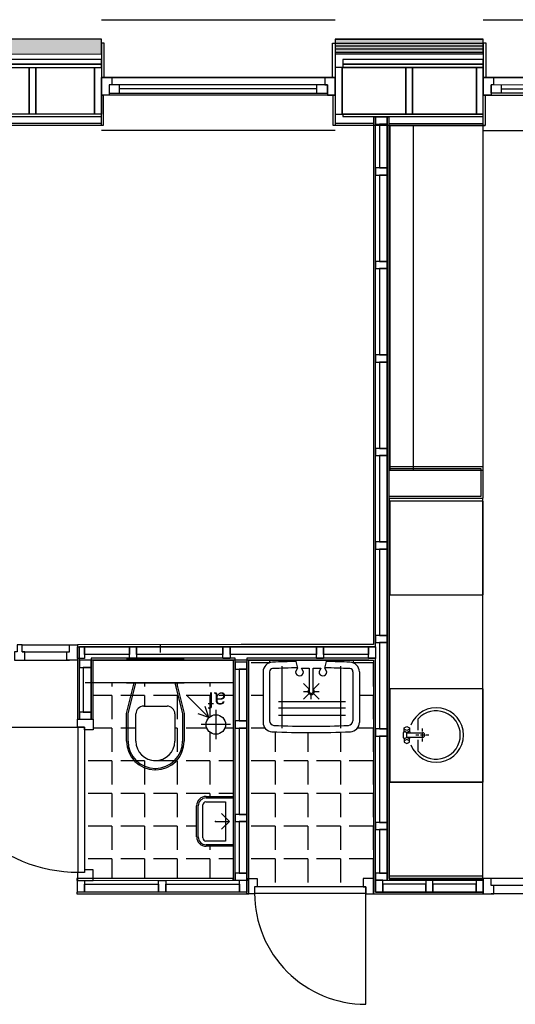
# Model space of a CAD drawing. Header units: metres. Extents: x 69472 to 71247, y 407524 to 411041.
# Tile 10 of 18: x 70313.01 to 70316.19, y 409277.72 to 409284.04. Entities that reach past the tile are written whole.
import ezdxf

# ---------------------------------------------------------------- set-up
doc = ezdxf.new("R2010")
doc.units = ezdxf.units.M
doc.layers.add('N-GEBOUW', color=251, linetype='Continuous')
doc.styles.add('AA_Arial', font='arial.ttf')

# ---------------------------------------------------------------- blocks, each defined once
blk = doc.blocks.new('HOUT_67x114_ZS')
at = {"color": 0}
blk.add_lwpolyline([(0, 114), (-67, 114), (-67, 67), (-50, 67), (-50, 0), (0, 0), (0, 114)], dxfattribs=at)
blk = doc.blocks.new('HOUT_67x114_Onderdorpel')
at = {"color": 0}
for points in [[(-50, 57), (50, 57)], [(-50, -57), (50, -57)]]:
    blk.add_lwpolyline(points, dxfattribs=at)
blk = doc.blocks.new('HOUT_67x100 ZS')
at = {"color": 0}
blk.add_lwpolyline([(0, 100), (-67, 100), (-67, 45), (-50, 45), (-50, 0), (0, 0)], close=True, dxfattribs=at)
blk = doc.blocks.new('HOUT_67x100 Onderdorpel')
at = {"color": 0}
for points in [[(-50, 45), (50, 45)], [(-50, -55), (50, -55)]]:
    blk.add_lwpolyline(points, dxfattribs=at)
blk = doc.blocks.new('HOUT_67x100 TS')
at = {"color": 0}
blk.add_lwpolyline([(-33.5, 45), (-33.5, 100), (33.5, 100), (33.5, 45), (16.5, 45), (16.5, 0), (-16.5, 0), (-16.5, 45), (-33.5, 45)], dxfattribs=at)
blk = doc.blocks.new('AA_Draairichting-enkel')
at = {"color": 0, "linetype": 'ByBlock', "lineweight": -2}
blk.add_lwpolyline([(1, 0, 0.414214), (0, 1), (0, 0)], format="xyb", dxfattribs=at)

msp = doc.modelspace()

# ---------------------------------------------------------------- hatches: boundary and pattern name
at = {"layer": 'N-GEBOUW', "lineweight": -2}
for points in [[(70296.2666, 409283.918), (70296.3616, 409283.823), (70313.5351, 409283.8236), (70313.5351, 409283.9186)], [(70315.0351, 409283.9187), (70315.0351, 409283.8237), (70315.9851, 409283.8237), (70315.9851, 409283.9187)]]:
    msp.add_hatch(color=256, dxfattribs=at).paths.add_polyline_path(points, flags=0)

# ---------------------------------------------------------------- linework, layer by layer
for p, q in [((70313.5351, 409284.0436), (70315.0351, 409284.0437)), ((70315.9851, 409284.0437), (70317.4851, 409284.0438)), ((70313.5351, 409283.9186), (70296.2666, 409283.918)), ((70313.5351, 409283.8236), (70313.5351, 409283.9186)), ((70313.5531, 409283.8936), (70313.5351, 409283.8936)), ((70313.5351, 409283.8936), (70313.5351, 409283.6736)), ((70313.5531, 409283.6736), (70313.5531, 409283.8936)), ((70315.0171, 409283.6737), (70315.0171, 409283.8937)), ((70315.0171, 409283.8937), (70315.0351, 409283.8937)), ((70315.0351, 409283.9187), (70315.9851, 409283.9187)), ((70315.0351, 409283.9187), (70315.0351, 409283.8237)), ((70315.9851, 409283.9187), (70315.0351, 409283.9187)), ((70315.0351, 409283.8937), (70315.9851, 409283.8937)), ((70315.0351, 409283.8937), (70315.0351, 409283.6737)), ((70315.9851, 409283.8237), (70315.9851, 409283.9187)), ((70316.0031, 409283.8937), (70315.9851, 409283.8937)), ((70315.9851, 409283.8937), (70315.9851, 409283.6737)), ((70316.0031, 409283.6737), (70316.0031, 409283.8937)), ((70296.3616, 409283.823), (70313.5351, 409283.8236)), ((70315.0351, 409283.8757), (70315.9851, 409283.8757)), ((70315.0351, 409283.8577), (70315.9851, 409283.8577)), ((70315.0351, 409283.8357), (70315.9851, 409283.8357)), ((70315.0351, 409283.8237), (70315.9851, 409283.8237)), ((70313.5351, 409283.7886), (70311.9716, 409283.7886)), ((70313.5351, 409283.7586), (70311.9716, 409283.7586)), ((70311.9716, 409283.7586), (70313.5351, 409283.7586)), ((70313.5351, 409283.7586), (70313.5351, 409283.7886)), ((70313.5351, 409283.7366), (70313.5351, 409283.7586)), ((70315.0854, 409283.7887), (70315.0854, 409283.7587)), ((70315.9851, 409283.7887), (70315.0854, 409283.7887)), ((70315.0854, 409283.7587), (70315.0854, 409283.7367)), ((70315.9851, 409283.7587), (70315.0854, 409283.7587)), ((70315.0854, 409283.7587), (70315.9851, 409283.7587)), ((70315.9851, 409283.7587), (70315.9851, 409283.7887)), ((70315.9851, 409283.7367), (70315.9851, 409283.7587)), ((70311.9716, 409283.7366), (70313.5351, 409283.7366)), ((70312.5154, 409283.7366), (70313.0714, 409283.7366)), ((70313.0714, 409283.7366), (70313.0714, 409283.4366)), ((70313.0714, 409283.4366), (70313.0714, 409283.7366)), ((70313.0714, 409283.7366), (70313.1154, 409283.7366)), ((70313.1154, 409283.4366), (70313.1154, 409283.7366)), ((70313.1154, 409283.7366), (70313.4911, 409283.7366)), ((70313.1154, 409283.7366), (70313.1154, 409283.4366)), ((70313.4911, 409283.7366), (70313.4911, 409283.4366)), ((70313.4911, 409283.4366), (70313.4911, 409283.7366)), ((70313.4911, 409283.7366), (70313.5351, 409283.7366)), ((70313.5351, 409283.7366), (70313.5351, 409283.4366)), ((70315.0791, 409283.7367), (70315.0351, 409283.7367)), ((70315.0351, 409283.7367), (70315.0351, 409283.4367)), ((70315.4881, 409283.7367), (70315.0791, 409283.7367)), ((70315.0791, 409283.7367), (70315.0791, 409283.4367)), ((70315.0791, 409283.4367), (70315.0791, 409283.7367)), ((70315.0854, 409283.7367), (70315.9851, 409283.7367)), ((70315.4881, 409283.4367), (70315.4881, 409283.7367)), ((70315.5321, 409283.7367), (70315.4881, 409283.7367)), ((70315.4881, 409283.7367), (70315.4881, 409283.4367)), ((70315.9411, 409283.7367), (70315.5321, 409283.7367)), ((70315.5321, 409283.7367), (70315.5321, 409283.4367)), ((70315.5321, 409283.4367), (70315.5321, 409283.7367)), ((70315.9411, 409283.4367), (70315.9411, 409283.7367)), ((70315.9851, 409283.7367), (70315.9411, 409283.7367)), ((70315.9411, 409283.7367), (70315.9411, 409283.4367)), ((70315.9851, 409283.4367), (70315.9851, 409283.7367)), ((70313.5351, 409283.6736), (70315.0351, 409283.6737)), ((70313.5351, 409283.6736), (70315.0351, 409283.6737)), ((70315.0351, 409283.6737), (70313.5351, 409283.6736)), ((70313.5351, 409283.5596), (70313.5351, 409283.6736)), ((70313.5351, 409283.5596), (70313.5351, 409283.6736)), ((70313.5351, 409283.6736), (70313.5531, 409283.6736)), ((70315.0351, 409283.6737), (70315.0171, 409283.6737)), ((70315.0351, 409283.6737), (70315.0351, 409283.5597)), ((70315.0351, 409283.6737), (70315.0351, 409283.5597)), ((70317.4851, 409283.6738), (70315.9851, 409283.6737)), ((70317.4851, 409283.6738), (70315.9851, 409283.6737)), ((70315.9851, 409283.6737), (70317.4851, 409283.6738)), ((70315.9851, 409283.6737), (70315.9851, 409283.5597)), ((70315.9851, 409283.6737), (70315.9851, 409283.5597)), ((70315.9851, 409283.6737), (70316.0031, 409283.6737)), ((70313.6521, 409283.5726), (70313.6521, 409283.6266)), ((70314.9181, 409283.5997), (70313.6521, 409283.5996)), ((70314.9181, 409283.5727), (70314.9181, 409283.6267)), ((70316.1021, 409283.5727), (70316.1021, 409283.6267)), ((70316.1021, 409283.5997), (70317.3681, 409283.5998)), ((70315.0351, 409283.5597), (70313.5351, 409283.5596)), ((70315.0351, 409283.5597), (70313.5351, 409283.5596)), ((70315.0351, 409283.5597), (70313.5351, 409283.5596)), ((70313.5351, 409283.3651), (70313.5351, 409283.5596)), ((70313.5351, 409283.5596), (70313.5476, 409283.5596)), ((70313.5476, 409283.5596), (70313.5476, 409283.3651)), ((70315.0226, 409283.3652), (70315.0226, 409283.5597)), ((70315.0226, 409283.5597), (70315.0351, 409283.5597)), ((70315.0351, 409283.5597), (70315.0351, 409283.3652)), ((70315.9851, 409283.5597), (70317.4851, 409283.5598)), ((70315.9851, 409283.5597), (70317.4851, 409283.5598)), ((70315.9851, 409283.5597), (70317.4851, 409283.5598)), ((70315.9851, 409283.3652), (70315.9851, 409283.5597)), ((70315.9851, 409283.5597), (70315.9976, 409283.5597)), ((70315.9976, 409283.5597), (70315.9976, 409283.3652)), ((70313.5351, 409283.4366), (70311.9716, 409283.4366)), ((70311.9716, 409283.4216), (70313.5351, 409283.4216)), ((70313.5351, 409283.3776), (70312.0216, 409283.3776)), ((70313.0714, 409283.4366), (70312.5154, 409283.4366)), ((70313.1154, 409283.4366), (70313.0714, 409283.4366)), ((70313.4911, 409283.4366), (70313.1154, 409283.4366)), ((70313.5351, 409283.4366), (70313.4911, 409283.4366)), ((70313.5351, 409283.4216), (70313.5351, 409283.4366)), ((70315.0351, 409283.4367), (70315.0791, 409283.4367)), ((70315.2814, 409283.3777), (70315.0351, 409283.3777)), ((70315.0791, 409283.4367), (70315.4881, 409283.4367)), ((70315.0854, 409283.4367), (70315.0854, 409283.4217)), ((70315.9851, 409283.4367), (70315.0854, 409283.4367)), ((70315.0854, 409283.4217), (70315.9851, 409283.4217)), ((70315.2939, 409283.4187), (70315.2814, 409283.4187)), ((70315.2814, 409283.4187), (70315.2815, 409280.0327)), ((70315.3689, 409283.4187), (70315.2939, 409283.4187)), ((70315.2939, 409283.4187), (70315.2939, 409283.3727)), ((70315.294, 409280.0202), (70315.2939, 409283.4187)), ((70315.3689, 409283.3727), (70315.3689, 409283.4187)), ((70315.3814, 409283.4187), (70315.3689, 409283.4187)), ((70315.3689, 409283.4187), (70315.369, 409279.9827)), ((70315.3815, 409279.9827), (70315.3814, 409283.4187)), ((70315.3814, 409283.3777), (70315.9851, 409283.3777)), ((70315.4881, 409283.4367), (70315.5321, 409283.4367)), ((70315.5321, 409283.4367), (70315.9411, 409283.4367)), ((70315.9411, 409283.4367), (70315.9851, 409283.4367)), ((70315.9851, 409283.4217), (70315.9851, 409283.4367)), ((70313.5351, 409283.3651), (70312.0216, 409283.3651)), ((70313.5476, 409283.3651), (70313.5351, 409283.3651)), ((70315.0351, 409283.3317), (70313.5351, 409283.3316)), ((70315.0351, 409283.3652), (70315.0226, 409283.3652)), ((70315.2814, 409283.3652), (70315.0351, 409283.3652)), ((70315.3814, 409283.3652), (70315.2854, 409283.3652)), ((70315.2939, 409283.3727), (70315.3689, 409283.3727)), ((70315.3689, 409283.3727), (70315.3189, 409283.3727)), ((70315.3189, 409283.3727), (70315.3189, 409283.0924)), ((70315.3689, 409283.0924), (70315.3689, 409283.3727)), ((70315.3814, 409283.3652), (70315.9976, 409283.3652)), ((70315.9851, 409283.3652), (70315.3859, 409283.3652)), ((70315.3859, 409283.3652), (70315.3859, 409281.153)), ((70315.5349, 409283.3652), (70315.5349, 409281.153)), ((70315.9976, 409283.3652), (70315.9851, 409283.3652)), ((70315.9852, 409281.1531), (70315.9851, 409283.3652)), ((70315.9851, 409283.3317), (70317.4851, 409283.3318)), ((70315.3689, 409283.0924), (70315.2939, 409283.0924)), ((70315.2939, 409283.0924), (70315.2939, 409283.0464)), ((70315.3189, 409283.0924), (70315.3689, 409283.0924)), ((70315.3689, 409283.0464), (70315.3689, 409283.0924)), ((70315.2939, 409283.0464), (70315.3689, 409283.0464)), ((70315.3689, 409283.0464), (70315.3189, 409283.0464)), ((70315.3189, 409283.0464), (70315.3189, 409282.4924)), ((70315.3689, 409282.4924), (70315.3689, 409283.0464)), ((70315.3689, 409282.4924), (70315.2939, 409282.4924)), ((70315.2939, 409282.4924), (70315.2939, 409282.4464)), ((70315.3189, 409282.4924), (70315.3689, 409282.4924)), ((70315.3689, 409282.4464), (70315.3689, 409282.4924)), ((70315.2939, 409282.4464), (70315.3689, 409282.4464)), ((70315.3689, 409282.4464), (70315.3189, 409282.4464)), ((70315.3189, 409282.4464), (70315.3189, 409281.8924)), ((70315.3689, 409281.8924), (70315.3689, 409282.4464)), ((70315.3689, 409281.8924), (70315.2939, 409281.8924)), ((70315.2939, 409281.8924), (70315.2939, 409281.8464)), ((70315.3189, 409281.8924), (70315.3689, 409281.8924)), ((70315.3689, 409281.8464), (70315.3689, 409281.8924)), ((70315.2939, 409281.8464), (70315.3689, 409281.8464)), ((70315.3189, 409281.8464), (70315.3188, 409281.2924)), ((70315.3689, 409281.8464), (70315.3189, 409281.8464)), ((70315.3688, 409281.2924), (70315.3689, 409281.8464)), ((70315.3688, 409281.2924), (70315.2938, 409281.2924)), ((70315.2938, 409281.2924), (70315.2938, 409281.2464)), ((70315.3188, 409281.2924), (70315.3688, 409281.2924)), ((70315.3688, 409281.2464), (70315.3688, 409281.2924)), ((70315.2938, 409281.2464), (70315.3688, 409281.2464)), ((70315.3688, 409281.2464), (70315.3188, 409281.2464)), ((70315.3188, 409281.2464), (70315.3188, 409280.6924)), ((70315.3688, 409280.6924), (70315.3688, 409281.2464)), ((70315.9852, 409281.1732), (70315.3849, 409281.1732)), ((70315.9852, 409280.9732), (70315.9852, 409281.1732)), ((70315.9727, 409281.1607), (70315.3849, 409281.1607)), ((70315.3859, 409281.153), (70315.9852, 409281.1531)), ((70315.9727, 409280.9857), (70315.9727, 409281.1607)), ((70315.3849, 409280.9857), (70315.9727, 409280.9857)), ((70315.9817, 409280.9702), (70315.3815, 409280.9702)), ((70315.3815, 409280.9702), (70315.3816, 409278.5297)), ((70315.3849, 409280.9732), (70315.9852, 409280.9732)), ((70315.9852, 409280.9529), (70315.3852, 409280.9529)), ((70315.3852, 409280.9529), (70315.3853, 409280.3529)), ((70315.9818, 409278.5297), (70315.9817, 409280.9702)), ((70315.9853, 409280.3529), (70315.9852, 409280.9529)), ((70315.3688, 409280.6924), (70315.2938, 409280.6924)), ((70315.2938, 409280.6924), (70315.2938, 409280.6464)), ((70315.3188, 409280.6924), (70315.3688, 409280.6924)), ((70315.3688, 409280.6464), (70315.3688, 409280.6924)), ((70315.2938, 409280.6464), (70315.3688, 409280.6464)), ((70315.3688, 409280.6464), (70315.3188, 409280.6464)), ((70315.3188, 409280.6464), (70315.3188, 409280.0924)), ((70315.3688, 409280.0924), (70315.3688, 409280.6464)), ((70315.3853, 409280.3529), (70315.9853, 409280.3529)), ((70315.3688, 409280.0924), (70315.2938, 409280.0924)), ((70315.2938, 409280.0924), (70315.2938, 409280.0464)), ((70315.3188, 409280.0924), (70315.3688, 409280.0924)), ((70315.3688, 409280.0464), (70315.3688, 409280.0924)), ((70314.4315, 409280.0327), (70313.3815, 409280.0326)), ((70313.3815, 409280.0326), (70313.3815, 409279.5541)), ((70313.9155, 409279.9826), (70313.9155, 409280.0326)), ((70315.2815, 409280.0327), (70314.4315, 409280.0327)), ((70315.2938, 409280.0464), (70315.3688, 409280.0464)), ((70315.3688, 409280.0464), (70315.3188, 409280.0464)), ((70315.3188, 409280.0464), (70315.3188, 409279.4924)), ((70315.3688, 409279.4924), (70315.3688, 409280.0464)), ((70313.0275, 409279.9876), (70313.3315, 409279.9876)), ((70313.3815, 409280.0196), (70313.4275, 409280.0196)), ((70313.3815, 409279.9446), (70313.3815, 409280.0196)), ((70313.394, 409280.0201), (70314.4315, 409280.0202)), ((70313.394, 409279.5541), (70313.394, 409280.0201)), ((70313.4275, 409280.0196), (70313.7148, 409280.0196)), ((70313.4275, 409279.9696), (70313.4275, 409280.0196)), ((70313.4275, 409280.0196), (70313.4275, 409279.9446)), ((70313.7148, 409279.9696), (70313.4275, 409279.9696)), ((70313.7148, 409280.0196), (70313.7148, 409279.9696)), ((70313.7148, 409280.0196), (70313.7608, 409280.0196)), ((70313.7148, 409279.9446), (70313.7148, 409280.0196)), ((70313.7608, 409280.0196), (70314.3148, 409280.0197)), ((70313.7608, 409279.9696), (70313.7608, 409280.0196)), ((70313.7608, 409280.0196), (70313.7608, 409279.9446)), ((70314.3148, 409279.9697), (70313.7608, 409279.9696)), ((70314.3148, 409280.0197), (70314.3148, 409279.9697)), ((70314.3148, 409280.0197), (70314.3608, 409280.0197)), ((70314.3148, 409279.9447), (70314.3148, 409280.0197)), ((70314.3608, 409280.0197), (70314.9148, 409280.0197)), ((70314.3608, 409279.9697), (70314.3608, 409280.0197)), ((70314.3608, 409280.0197), (70314.3608, 409279.9447)), ((70314.9148, 409279.9697), (70314.3608, 409279.9697)), ((70314.4315, 409280.0202), (70315.294, 409280.0202)), ((70314.9148, 409280.0197), (70314.9148, 409279.9697)), ((70314.9148, 409280.0197), (70314.9608, 409280.0197)), ((70314.9148, 409279.9447), (70314.9148, 409280.0197)), ((70314.9608, 409280.0197), (70315.248, 409280.0197)), ((70314.9608, 409279.9697), (70314.9608, 409280.0197)), ((70314.9608, 409280.0197), (70314.9608, 409279.9447)), ((70315.248, 409279.9697), (70314.9608, 409279.9697)), ((70315.248, 409280.0197), (70315.248, 409279.9697)), ((70315.248, 409280.0197), (70315.294, 409280.0197)), ((70315.248, 409279.9447), (70315.248, 409280.0197)), ((70315.294, 409280.0197), (70315.294, 409279.9447)), ((70315.369, 409279.9827), (70315.3691, 409278.5202)), ((70315.3816, 409278.5327), (70315.3815, 409279.9827)), ((70313.4275, 409279.9446), (70313.3815, 409279.9446)), ((70313.469, 409279.9326), (70313.394, 409279.9327)), ((70313.394, 409279.9327), (70313.394, 409279.8867)), ((70315.2509, 409279.9327), (70313.4099, 409279.9326)), ((70314.394, 409279.9452), (70313.469, 409279.9451)), ((70313.469, 409279.9451), (70313.469, 409279.5541)), ((70313.469, 409279.8866), (70313.469, 409279.9326)), ((70313.4815, 409279.9326), (70314.3815, 409279.9327)), ((70313.4815, 409279.5541), (70313.4815, 409279.9326)), ((70313.7608, 409279.9446), (70313.7148, 409279.9446)), ((70314.3608, 409279.9447), (70314.3148, 409279.9447)), ((70314.3815, 409279.9327), (70314.3816, 409278.5207)), ((70314.3941, 409278.5207), (70314.394, 409279.9452)), ((70314.469, 409279.9207), (70314.394, 409279.9207)), ((70314.394, 409279.9207), (70314.394, 409279.8747)), ((70315.294, 409279.9452), (70314.469, 409279.9452)), ((70314.469, 409279.9452), (70314.4691, 409278.5207)), ((70314.469, 409279.8747), (70314.469, 409279.9207)), ((70314.4815, 409279.9327), (70315.2815, 409279.9327)), ((70314.4816, 409278.5207), (70314.4815, 409279.9327)), ((70314.6138, 409279.9164), (70314.4972, 409279.9164)), ((70314.6138, 409279.9327), (70314.6138, 409279.9164)), ((70314.6138, 409279.9327), (70315.1492, 409279.9327)), ((70314.8815, 409279.9327), (70315.1503, 409279.9327)), ((70314.9608, 409279.9447), (70314.9148, 409279.9447)), ((70315.1503, 409279.9327), (70315.1503, 409279.9165)), ((70315.2782, 409279.9164), (70315.1503, 409279.9164)), ((70315.294, 409279.9447), (70315.248, 409279.9447)), ((70315.2782, 409279.9164), (70315.2783, 409279.764)), ((70315.2815, 409279.9327), (70315.2816, 409278.4327)), ((70315.2941, 409278.4452), (70315.294, 409279.9452)), ((70313.394, 409279.8867), (70313.469, 409279.8866)), ((70313.419, 409279.8867), (70313.4188, 409279.6002)), ((70313.469, 409279.8866), (70313.419, 409279.8867)), ((70313.4688, 409279.6001), (70313.469, 409279.8866)), ((70314.394, 409279.8747), (70314.469, 409279.8747)), ((70314.469, 409279.8747), (70314.419, 409279.8747)), ((70314.419, 409279.8747), (70314.419, 409279.5437)), ((70314.469, 409279.5437), (70314.469, 409279.8747)), ((70314.5726, 409279.8582), (70314.5726, 409279.5339)), ((70314.6138, 409279.8582), (70314.6138, 409279.5446)), ((70314.694, 409279.8946), (70314.694, 409279.4972)), ((70315.069, 409279.8946), (70315.0691, 409279.4972)), ((70315.1492, 409279.8582), (70315.1492, 409279.5446)), ((70315.1904, 409279.8582), (70315.1904, 409279.5339)), ((70314.3815, 409279.7887), (70313.4315, 409279.7886)), ((70313.6019, 409279.7886), (70313.6019, 409279.764)), ((70313.6965, 409279.5899), (70313.7462, 409279.7886)), ((70313.7065, 409279.5886), (70313.7565, 409279.7886)), ((70313.7565, 409279.7886), (70314.0065, 409279.7886)), ((70313.8114, 409279.7886), (70313.8114, 409279.764)), ((70314.0065, 409279.7886), (70314.0565, 409279.5887)), ((70314.0168, 409279.7886), (70314.0665, 409279.5899)), ((70314.021, 409279.7886), (70314.021, 409279.764)), ((70314.2305, 409279.7887), (70314.2305, 409279.764)), ((70315.985, 409279.7499), (70315.385, 409279.7499)), ((70315.385, 409279.7499), (70315.385, 409279.1499)), ((70315.985, 409279.1499), (70315.985, 409279.7499)), ((70313.6019, 409279.7068), (70313.4815, 409279.7068)), ((70313.6019, 409279.7068), (70313.6019, 409279.5544)), ((70313.8114, 409279.7068), (70313.659, 409279.7068)), ((70313.8114, 409279.7068), (70313.8114, 409279.6386)), ((70314.021, 409279.7068), (70313.8686, 409279.7068)), ((70314.021, 409279.7068), (70314.021, 409279.5544)), ((70314.2305, 409279.7069), (70314.0781, 409279.7069)), ((70314.0848, 409279.7053), (70314.2254, 409279.5647)), ((70314.2305, 409279.7069), (70314.2305, 409279.5692)), ((70314.3815, 409279.7069), (70314.2877, 409279.7069)), ((70314.5726, 409279.7069), (70314.4972, 409279.7069)), ((70314.6718, 409279.6684), (70315.1023, 409279.6684)), ((70315.2783, 409279.7069), (70315.1904, 409279.7069)), ((70315.2783, 409279.7069), (70315.2783, 409279.5545)), ((70313.4688, 409279.6001), (70313.3938, 409279.6002)), ((70313.3938, 409279.6002), (70313.3938, 409279.5542)), ((70313.4188, 409279.6002), (70313.4688, 409279.6001)), ((70313.4688, 409279.5541), (70313.4688, 409279.6001)), ((70313.6965, 409279.4136), (70313.6965, 409279.5899)), ((70313.7065, 409279.4136), (70313.7065, 409279.5886)), ((70313.7565, 409279.4136), (70313.7565, 409279.5886)), ((70313.8065, 409279.6386), (70313.9565, 409279.6386)), ((70314.0065, 409279.5886), (70314.0065, 409279.4136)), ((70314.0565, 409279.5887), (70314.0565, 409279.4137)), ((70314.0665, 409279.5899), (70314.0665, 409279.4137)), ((70314.2254, 409279.5647), (70314.1551, 409279.5881)), ((70314.2254, 409279.5647), (70314.2019, 409279.635)), ((70314.2696, 409279.6142), (70314.2696, 409279.4267)), ((70314.6718, 409279.6267), (70315.1023, 409279.6267)), ((70313.3815, 409279.5541), (70313.394, 409279.5541)), ((70313.3938, 409279.5542), (70313.4688, 409279.5541)), ((70313.469, 409279.5541), (70313.4815, 409279.5541)), ((70314.469, 409279.5437), (70314.394, 409279.5437)), ((70314.394, 409279.5437), (70314.394, 409279.4977)), ((70314.419, 409279.5437), (70314.469, 409279.5437)), ((70314.469, 409279.4977), (70314.469, 409279.5437)), ((70314.6718, 409279.5797), (70315.1023, 409279.5797)), ((70315.568, 409279.4837), (70315.568, 409279.5564)), ((70313.6019, 409279.4973), (70313.4815, 409279.4973)), ((70313.6019, 409279.4973), (70313.6019, 409279.3449)), ((70313.7565, 409279.4973), (70313.659, 409279.4973)), ((70314.021, 409279.4973), (70314.0065, 409279.4973)), ((70314.021, 409279.4973), (70314.021, 409279.3449)), ((70314.2115, 409279.4973), (70314.0781, 409279.4973)), ((70314.3633, 409279.5205), (70314.1758, 409279.5205)), ((70314.2305, 409279.4717), (70314.2305, 409279.3449)), ((70314.3815, 409279.4973), (70314.3276, 409279.4973)), ((70314.394, 409279.4977), (70314.469, 409279.4977)), ((70314.469, 409279.4977), (70314.419, 409279.4977)), ((70314.419, 409279.4977), (70314.419, 409278.9437)), ((70314.469, 409278.9437), (70314.469, 409279.4977)), ((70314.5851, 409279.4973), (70314.4972, 409279.4973)), ((70314.6496, 409279.4731), (70314.6496, 409279.3449)), ((70314.8592, 409279.468), (70314.8592, 409279.3449)), ((70315.0687, 409279.4713), (70315.0687, 409279.3449)), ((70315.2783, 409279.4973), (70315.178, 409279.4973)), ((70315.2783, 409279.4973), (70315.2783, 409279.3449)), ((70315.3688, 409279.4924), (70315.2938, 409279.4924)), ((70315.2938, 409279.4924), (70315.2938, 409279.4464)), ((70315.3188, 409279.4924), (70315.3688, 409279.4924)), ((70315.3688, 409279.4464), (70315.3688, 409279.4924)), ((70315.4772, 409279.4779), (70315.4722, 409279.4679)), ((70315.4722, 409279.4679), (70315.4722, 409279.4379)), ((70315.4772, 409279.4979), (70315.4945, 409279.5079)), ((70315.4772, 409279.4779), (70315.4772, 409279.4979)), ((70315.4945, 409279.4813), (70315.4772, 409279.4913)), ((70315.4945, 409279.4679), (70315.4772, 409279.4779)), ((70315.4945, 409279.5079), (70315.5119, 409279.4979)), ((70315.5119, 409279.4913), (70315.4945, 409279.4813)), ((70315.5119, 409279.4779), (70315.4945, 409279.4679)), ((70315.4945, 409279.4379), (70315.4945, 409279.4679)), ((70315.4945, 409279.4679), (70315.5945, 409279.4679)), ((70315.5119, 409279.4979), (70315.5119, 409279.4779)), ((70315.5119, 409279.4779), (70315.5169, 409279.4679)), ((70315.5945, 409279.4749), (70315.5945, 409279.4949)), ((70315.5945, 409279.4409), (70315.5945, 409279.4649)), ((70315.2938, 409279.4464), (70315.3688, 409279.4464)), ((70315.3688, 409279.4464), (70315.3188, 409279.4464)), ((70315.3188, 409279.4464), (70315.3188, 409278.8924)), ((70315.3688, 409278.8924), (70315.3688, 409279.4464)), ((70315.4722, 409279.4379), (70315.4772, 409279.4279)), ((70315.4945, 409279.4379), (70315.4772, 409279.4279)), ((70315.4772, 409279.4279), (70315.4772, 409279.4079)), ((70315.4945, 409279.4245), (70315.4772, 409279.4145)), ((70315.4772, 409279.4079), (70315.4945, 409279.3979)), ((70315.5119, 409279.4279), (70315.4945, 409279.4379)), ((70315.5945, 409279.4379), (70315.4945, 409279.4379)), ((70315.5119, 409279.4145), (70315.4945, 409279.4245)), ((70315.4945, 409279.3979), (70315.5119, 409279.4079)), ((70315.5119, 409279.4279), (70315.5169, 409279.4379)), ((70315.5119, 409279.4079), (70315.5119, 409279.4279)), ((70315.5725, 409279.4529), (70315.5525, 409279.4529)), ((70315.568, 409279.3493), (70315.568, 409279.422)), ((70315.6065, 409279.4529), (70315.5825, 409279.4529)), ((70315.5945, 409279.4109), (70315.5945, 409279.4309)), ((70315.6365, 409279.4529), (70315.6165, 409279.4529)), ((70313.6019, 409279.2877), (70313.4495, 409279.2877)), ((70313.6019, 409279.2877), (70313.6019, 409279.1353)), ((70313.8114, 409279.2877), (70313.659, 409279.2877)), ((70313.8114, 409279.2877), (70313.8114, 409279.1353)), ((70314.021, 409279.2877), (70313.8686, 409279.2877)), ((70314.021, 409279.2877), (70314.021, 409279.1353)), ((70314.2305, 409279.2878), (70314.0781, 409279.2878)), ((70314.2305, 409279.2878), (70314.2305, 409279.1354)), ((70314.3815, 409279.2878), (70314.2877, 409279.2878)), ((70314.6496, 409279.2878), (70314.4972, 409279.2878)), ((70314.6496, 409279.2878), (70314.6496, 409279.1354)), ((70314.8592, 409279.2878), (70314.7068, 409279.2878)), ((70314.8592, 409279.2878), (70314.8592, 409279.1354)), ((70315.0687, 409279.2878), (70314.9163, 409279.2878)), ((70315.0687, 409279.2878), (70315.0687, 409279.1354)), ((70315.2783, 409279.2878), (70315.1259, 409279.2878)), ((70315.2783, 409279.2878), (70315.2783, 409279.1354)), ((70313.884, 409279.2287), (70313.879, 409279.2287)), ((70315.982, 409279.1499), (70315.382, 409279.1499)), ((70315.382, 409279.1499), (70315.382, 409278.5499)), ((70315.385, 409279.1499), (70315.985, 409279.1499)), ((70315.982, 409278.5499), (70315.982, 409279.1499)), ((70313.6019, 409279.0782), (70313.4495, 409279.0782)), ((70313.6019, 409279.0782), (70313.6019, 409278.9258)), ((70313.8114, 409279.0782), (70313.659, 409279.0782)), ((70313.8114, 409279.0782), (70313.8114, 409278.9258)), ((70314.021, 409279.0782), (70313.8686, 409279.0782)), ((70314.021, 409279.0782), (70314.021, 409278.9258)), ((70314.2305, 409279.0782), (70314.0781, 409279.0782)), ((70314.2051, 409279.0246), (70314.3315, 409279.0246)), ((70314.2065, 409279.0486), (70314.3815, 409279.0486)), ((70314.2072, 409279.0585), (70314.3815, 409279.0585)), ((70314.2305, 409279.0782), (70314.2305, 409279.0585)), ((70314.3815, 409279.0782), (70314.2877, 409279.0782)), ((70314.3315, 409279.0246), (70314.3315, 409278.7726)), ((70314.3815, 409279.0585), (70314.3815, 409278.7387)), ((70314.3815, 409279.0486), (70314.3815, 409278.7486)), ((70314.6496, 409279.0782), (70314.4972, 409279.0782)), ((70314.6496, 409279.0782), (70314.6496, 409278.9258)), ((70314.8592, 409279.0782), (70314.7068, 409279.0782)), ((70314.8592, 409279.0782), (70314.8592, 409278.9258)), ((70315.0687, 409279.0782), (70314.9163, 409279.0782)), ((70315.0687, 409279.0782), (70315.0687, 409278.9258)), ((70315.2783, 409279.0782), (70315.1259, 409279.0782)), ((70315.2783, 409279.0782), (70315.2783, 409278.9258)), ((70314.1465, 409278.7992), (70314.1465, 409278.9985)), ((70314.1565, 409278.7986), (70314.1565, 409278.9986)), ((70314.1865, 409278.7925), (70314.1865, 409279.0047)), ((70314.2665, 409278.8986), (70314.3565, 409278.8986)), ((70314.3065, 409278.9486), (70314.3565, 409278.8986)), ((70314.3565, 409278.8986), (70314.3065, 409278.8486)), ((70314.469, 409278.9437), (70314.394, 409278.9437)), ((70314.394, 409278.9437), (70314.394, 409278.8977)), ((70314.394, 409278.8977), (70314.469, 409278.8977)), ((70314.419, 409278.9437), (70314.469, 409278.9437)), ((70314.469, 409278.8977), (70314.419, 409278.8977)), ((70314.419, 409278.8977), (70314.4191, 409278.5667)), ((70314.469, 409278.8977), (70314.469, 409278.9437)), ((70314.4691, 409278.5667), (70314.469, 409278.8977)), ((70315.3688, 409278.8924), (70315.2938, 409278.8924)), ((70315.2938, 409278.8924), (70315.2938, 409278.8464)), ((70315.3188, 409278.8924), (70315.3688, 409278.8924)), ((70315.3688, 409278.8464), (70315.3688, 409278.8924)), ((70313.6019, 409278.8686), (70313.4495, 409278.8686)), ((70313.6019, 409278.8686), (70313.6019, 409278.7162)), ((70313.8114, 409278.8686), (70313.659, 409278.8686)), ((70313.8114, 409278.8686), (70313.8114, 409278.7162)), ((70314.021, 409278.8686), (70313.8686, 409278.8686)), ((70314.021, 409278.8686), (70314.021, 409278.7162)), ((70314.1465, 409278.8687), (70314.0781, 409278.8687)), ((70314.6496, 409278.8687), (70314.4972, 409278.8687)), ((70314.6496, 409278.8687), (70314.6496, 409278.7163)), ((70314.8592, 409278.8687), (70314.7068, 409278.8687)), ((70314.8592, 409278.8687), (70314.8592, 409278.7163)), ((70315.0687, 409278.8687), (70314.9163, 409278.8687)), ((70315.0687, 409278.8687), (70315.0687, 409278.7163)), ((70315.2783, 409278.8687), (70315.1259, 409278.8687)), ((70315.2783, 409278.8687), (70315.2783, 409278.7163)), ((70315.2938, 409278.8464), (70315.3688, 409278.8464)), ((70315.3688, 409278.8464), (70315.3188, 409278.8464)), ((70315.3188, 409278.8464), (70315.3188, 409278.5662)), ((70315.3688, 409278.5662), (70315.3688, 409278.8464)), ((70314.3315, 409278.7726), (70314.2051, 409278.7726)), ((70314.3815, 409278.7486), (70314.2065, 409278.7486)), ((70314.3815, 409278.7387), (70314.2078, 409278.7387)), ((70314.2305, 409278.7387), (70314.2305, 409278.7163)), ((70313.6019, 409278.6591), (70313.4495, 409278.6591)), ((70313.6019, 409278.6591), (70313.6019, 409278.5326)), ((70313.8114, 409278.6591), (70313.659, 409278.6591)), ((70313.8114, 409278.6591), (70313.8115, 409278.5326)), ((70314.021, 409278.6591), (70313.8686, 409278.6591)), ((70314.021, 409278.6591), (70314.021, 409278.5326)), ((70314.2305, 409278.6591), (70314.0781, 409278.6591)), ((70314.2305, 409278.6591), (70314.2306, 409278.5327)), ((70314.3816, 409278.6591), (70314.2877, 409278.6591)), ((70314.6496, 409278.6591), (70314.4972, 409278.6591)), ((70314.6496, 409278.6591), (70314.6497, 409278.5067)), ((70314.8592, 409278.6591), (70314.7068, 409278.6591)), ((70314.8592, 409278.6591), (70314.8592, 409278.5067)), ((70315.0687, 409278.6591), (70314.9163, 409278.6591)), ((70315.0687, 409278.6591), (70315.0688, 409278.5067)), ((70315.2783, 409278.6591), (70315.1259, 409278.6591)), ((70315.2783, 409278.6591), (70315.2783, 409278.5327)), ((70314.3816, 409278.5327), (70313.3778, 409278.5326)), ((70313.3778, 409278.5326), (70313.3778, 409278.5201)), ((70313.3778, 409278.5201), (70314.3816, 409278.5202)), ((70313.3816, 409278.4451), (70313.3816, 409278.5201)), ((70313.3816, 409278.5201), (70313.4276, 409278.5201)), ((70313.4276, 409278.5201), (70313.4276, 409278.4451)), ((70313.902, 409278.4451), (70313.902, 409278.5201)), ((70313.902, 409278.5201), (70313.948, 409278.5201)), ((70313.948, 409278.5201), (70313.948, 409278.4451)), ((70314.3816, 409278.5202), (70314.3816, 409278.5327)), ((70314.3816, 409278.5207), (70314.3941, 409278.5207)), ((70314.4691, 409278.5667), (70314.3941, 409278.5667)), ((70314.3941, 409278.5667), (70314.3941, 409278.5207)), ((70314.3941, 409278.5207), (70314.4691, 409278.5207)), ((70314.4191, 409278.5667), (70314.4691, 409278.5667)), ((70314.4224, 409278.4452), (70314.4224, 409278.5202)), ((70314.4224, 409278.5202), (70314.4684, 409278.5202)), ((70314.4691, 409278.5207), (70314.4684, 409278.4452)), ((70314.4684, 409278.5202), (70314.4684, 409278.4452)), ((70314.4691, 409278.5207), (70314.4691, 409278.5667)), ((70314.4691, 409278.5207), (70314.4816, 409278.5207)), ((70314.4816, 409278.5207), (70314.4691, 409278.5207)), ((70314.4816, 409278.4327), (70314.4816, 409278.5207)), ((70315.3688, 409278.5662), (70315.2938, 409278.5662)), ((70315.2938, 409278.5662), (70315.2938, 409278.5202)), ((70315.2938, 409278.5202), (70315.3688, 409278.5202)), ((70315.3401, 409278.5202), (70315.2941, 409278.5202)), ((70315.2941, 409278.5202), (70315.2941, 409278.4452)), ((70315.3188, 409278.5662), (70315.3688, 409278.5662)), ((70315.3401, 409278.4452), (70315.3401, 409278.5202)), ((70315.3688, 409278.5202), (70315.3688, 409278.5662)), ((70315.3691, 409278.5202), (70315.9853, 409278.5202)), ((70315.9853, 409278.5327), (70315.3816, 409278.5327)), ((70315.3816, 409278.5297), (70315.9818, 409278.5297)), ((70315.382, 409278.5499), (70315.982, 409278.5499)), ((70315.6627, 409278.5202), (70315.6167, 409278.5202)), ((70315.6167, 409278.5202), (70315.6167, 409278.4452)), ((70315.6627, 409278.4452), (70315.6627, 409278.5202)), ((70315.9853, 409278.5202), (70315.9393, 409278.5202)), ((70315.9393, 409278.5202), (70315.9393, 409278.4452)), ((70315.9853, 409278.5327), (70315.9853, 409278.4327)), ((70315.9853, 409278.5202), (70315.9853, 409278.5327)), ((70315.9853, 409278.4452), (70315.9853, 409278.5202)), ((70313.4276, 409278.4451), (70313.4276, 409278.4951)), ((70313.4276, 409278.4951), (70313.902, 409278.4951)), ((70313.902, 409278.4951), (70313.902, 409278.4451)), ((70313.948, 409278.4951), (70314.4224, 409278.4952)), ((70313.948, 409278.4451), (70313.948, 409278.4951)), ((70314.4224, 409278.4952), (70314.4224, 409278.4452)), ((70315.6167, 409278.4952), (70315.3401, 409278.4952)), ((70315.3401, 409278.4952), (70315.3401, 409278.4452)), ((70315.6167, 409278.4452), (70315.6167, 409278.4952)), ((70315.9393, 409278.4952), (70315.6627, 409278.4952)), ((70315.6627, 409278.4952), (70315.6627, 409278.4452)), ((70315.9393, 409278.4452), (70315.9393, 409278.4952)), ((70316.3683, 409278.4877), (70316.0353, 409278.4877)), ((70314.4684, 409278.4452), (70313.3778, 409278.4451)), ((70313.3778, 409278.4451), (70313.3778, 409278.4326)), ((70313.3778, 409278.4326), (70314.4816, 409278.4327)), ((70313.4276, 409278.4451), (70313.3816, 409278.4451)), ((70313.902, 409278.4451), (70313.4276, 409278.4451)), ((70313.948, 409278.4451), (70313.902, 409278.4451)), ((70314.4224, 409278.4452), (70313.948, 409278.4451)), ((70314.4684, 409278.4452), (70314.4224, 409278.4452)), ((70315.2816, 409278.4327), (70315.9853, 409278.4327)), ((70315.2941, 409278.4452), (70315.3401, 409278.4452)), ((70315.9853, 409278.4452), (70315.2941, 409278.4452)), ((70315.3401, 409278.4452), (70315.6167, 409278.4452)), ((70315.6167, 409278.4452), (70315.6627, 409278.4452)), ((70315.6627, 409278.4452), (70315.9393, 409278.4452)), ((70315.9393, 409278.4452), (70315.9853, 409278.4452)), ((70315.9853, 409278.4327), (70315.9853, 409278.4452))]:
    msp.add_line(p, q, dxfattribs=at)
at = {"layer": 'N-GEBOUW', "lineweight": -2, "ltscale": 10}
for p, q in [((70314.0665, 409279.9387), (70313.6965, 409279.9386)), ((70314.7815, 409279.9327), (70314.794, 409279.8827)), ((70314.969, 409279.8827), (70314.9815, 409279.9327)), ((70314.794, 409279.8827), (70314.7815, 409279.8577)), ((70314.8315, 409279.8577), (70314.819, 409279.8827)), ((70314.819, 409279.8827), (70314.869, 409279.8827)), ((70314.869, 409279.8827), (70314.869, 409279.7327)), ((70314.894, 409279.7327), (70314.894, 409279.8827)), ((70314.894, 409279.8827), (70314.944, 409279.8827)), ((70314.944, 409279.8827), (70314.9315, 409279.8577)), ((70314.9815, 409279.8577), (70314.969, 409279.8827)), ((70313.6965, 409279.7886), (70314.0665, 409279.7887)), ((70314.8315, 409279.7827), (70314.8674, 409279.7468)), ((70314.8957, 409279.7468), (70314.9315, 409279.7827)), ((70314.8315, 409279.7327), (70314.8615, 409279.7327)), ((70314.8315, 409279.6827), (70314.8674, 409279.7185)), ((70314.8815, 409279.6827), (70314.8815, 409279.7127)), ((70314.8957, 409279.7185), (70314.9315, 409279.6827)), ((70314.9015, 409279.7327), (70314.9315, 409279.7327))]:
    msp.add_line(p, q, dxfattribs=at)
at = {"layer": 'N-GEBOUW', "lineweight": -2}
for points in [[(70314.9851, 409283.5727), (70314.9851, 409283.6267), (70313.5851, 409283.6266), (70313.5851, 409283.5726)], [(70316.0351, 409283.5727), (70316.0351, 409283.6267), (70317.4351, 409283.6268), (70317.4351, 409283.5728)], [(70313.3865, 409279.5041), (70313.4265, 409279.5041), (70313.4266, 409278.5701), (70313.3866, 409278.5701)], [(70315.2316, 409278.4377), (70315.2316, 409278.4777), (70314.5184, 409278.4777), (70314.5184, 409278.4377)]]:
    msp.add_lwpolyline(points, close=True, dxfattribs=at)
msp.add_circle((70314.2696, 409279.5205), 0.0625, dxfattribs=at)
for centre, radius, start, end in [((70314.6344, 409279.8582), 0.0618, 90.92181, 180.00212), ((70314.8817, 409274.6592), 5.2666, 91.0691, 92.70233), ((70314.8817, 409274.6592), 5.2666, 87.30191, 88.93514), ((70315.1286, 409279.8582), 0.0618, 0.00212, 89.08244), ((70314.6344, 409279.8582), 0.0206, 90.92181, 180.00212), ((70314.8817, 409274.6592), 5.2254, 90.96508, 92.70233), ((70314.8817, 409274.6592), 5.2254, 87.30191, 89.03916), ((70315.1286, 409279.8582), 0.0206, 0.00212, 89.08244), ((70313.8069, 409279.5883), 0.0504, 90.41486, 179.58938), ((70313.9562, 409279.5883), 0.0504, 0.41486, 89.58938), ((70315.6833, 409279.4529), 0.175, 201.1512, 158.85305), ((70315.6833, 409279.4529), 0.155, 221.93683, 138.06741), ((70314.6326, 409279.5339), 0.06, 180.00212, 267.26213), ((70314.6438, 409279.5446), 0.03, 180.00212, 267.3797), ((70315.1192, 409279.5446), 0.03, 272.62455, 0.00212), ((70315.1304, 409279.5339), 0.06, 272.74212, 0.00212), ((70314.8813, 409284.7346), 5.2666, 267.26213, 270.00196), ((70314.8813, 409284.7346), 5.2254, 267.3797, 270.00196), ((70314.8813, 409284.7346), 5.2254, 270.00229, 272.62455), ((70314.8813, 409284.7346), 5.2666, 270.00229, 272.74212), ((70315.5945, 409279.4529), 0.015, 270.00212, 90.00212), ((70313.8815, 409279.4136), 0.185, 180.00212, 269.22783), ((70313.8815, 409279.4136), 0.175, 180.00212, 0.00212), ((70313.8815, 409279.4136), 0.125, 180.00212, 0.00212), ((70313.8815, 409279.4136), 0.185, 270.77641, 0.00212), ((70314.2065, 409278.9985), 0.06, 89.38063, 180.00212), ((70314.2069, 409278.9982), 0.0504, 90.41486, 179.58938), ((70314.2066, 409279.0046), 0.0201, 94.41577, 179.6389), ((70314.2068, 409278.7989), 0.0602, 179.73602, 270.95192), ((70314.2069, 409278.7989), 0.0504, 180.41486, 269.58938), ((70314.2067, 409278.7926), 0.0201, 180.30799, 265.53112)]:
    msp.add_arc(centre, radius, start, end, dxfattribs=at)
at = {"layer": 'N-GEBOUW', "lineweight": -2, "ltscale": 10}
for centre, radius, start, end in [((70314.8065, 409279.8577), 0.025, 180.00212, 0.00212), ((70314.9565, 409279.8577), 0.025, 180.00212, 0.00212), ((70314.8815, 409279.7327), 0.02, 128.68431, 51.31994), ((70314.8815, 409279.7327), 0.0125, 180.00212, 0.00212)]:
    msp.add_arc(centre, radius, start, end, dxfattribs=at)
at = {"layer": 'N-GEBOUW', "lineweight": -2}
msp.add_point((70314.2665, 409278.8986), dxfattribs=at)
msp.add_point((70314.2665, 409278.8986), dxfattribs=at)
msp.add_point((70314.2665, 409278.8986), dxfattribs=at)

# ---------------------------------------------------------------- block references
at = {"layer": 'N-GEBOUW', "lineweight": -2, "extrusion": (0, 0, -1), "zscale": -0.0009999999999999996}
for name, p, xscale, yscale, rotation in [('HOUT_67x114_ZS', (-70313.5351, 409283.5596), 0.0009999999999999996, 0.0009999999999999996, 359.9978773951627), ('HOUT_67x114_Onderdorpel', (-70316.7351, 409283.6168), 0.01399999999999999, 0.0009999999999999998, 179.9978773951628), ('HOUT_67x100 TS', (-70313.011, 409280.0326), 0.0009999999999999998, 0.0009999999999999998, 179.9978773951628), ('HOUT_67x100 ZS', (-70313.3815, 409280.0326), 0.0009999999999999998, 0.0009999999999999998, 179.9978773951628), ('HOUT_67x100 ZS', (-70313.3815, 409279.5541), 0.001, 0.001, 89.99787739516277), ('AA_Draairichting-enkel', (-70313.3865, 409279.5041), 0.9339999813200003, 0.9339999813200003, 269.9978773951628), ('HOUT_67x100 ZS', (-70314.4684, 409278.4327), 0.0009999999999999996, 0.0009999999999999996, 359.9978773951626), ('HOUT_67x100 Onderdorpel', (-70316.2018, 409278.4877), 0.003329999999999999, 0.0009999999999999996, 359.9978773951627)]:
    msp.add_blockref(name, p, dxfattribs=dict(at, xscale=xscale, yscale=yscale, rotation=rotation))
at = {"layer": 'N-GEBOUW', "lineweight": -2}
for name, p, xscale, yscale, zscale, rotation in [('HOUT_67x114_Onderdorpel', (70314.2851, 409283.6167), 0.01399999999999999, 0.0009999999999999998, 0.0009999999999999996, 180.0021226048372), ('HOUT_67x114_ZS', (70315.0351, 409283.5597), 0.0009999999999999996, 0.0009999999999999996, -0.0009999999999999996, 0.002122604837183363), ('HOUT_67x100 Onderdorpel', (70313.1795, 409279.9876), 0.003039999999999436, 0.0009999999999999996, 0.0009999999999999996, 0.002122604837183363), ('HOUT_67x100 ZS', (70313.3816, 409278.5201), 0.001, 0.001, -0.0009999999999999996, 270.0021226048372), ('HOUT_67x100 ZS', (70315.2816, 409278.4327), 0.0009999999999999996, 0.0009999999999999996, -0.0009999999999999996, 0.002122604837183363), ('HOUT_67x100 ZS', (70315.9853, 409278.5327), 0.0009999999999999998, 0.0009999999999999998, 0.0009999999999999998, 180.0021226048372), ('AA_Draairichting-enkel', (70315.2316, 409278.4377), 0.713162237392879, 0.713162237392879, 0.0009999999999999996, 180.0021226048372)]:
    msp.add_blockref(name, p, dxfattribs=dict(at, xscale=xscale, yscale=yscale, zscale=zscale, rotation=rotation))
at = {"layer": 'N-GEBOUW', "lineweight": -2, "extrusion": (1.22465e-16, 4.53688e-21, -1), "xscale": 0.0009999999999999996, "yscale": 0.0009999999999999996, "zscale": 0.0009999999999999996, "rotation": 359.9978773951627}
msp.add_blockref('HOUT_67x114_ZS', (-70315.9851, 409283.5597), dxfattribs=at)

# ---------------------------------------------------------------- texts
at = {"layer": 'N-GEBOUW', "lineweight": -2, "style": 'AA_Arial'}
msp.add_text('af', height=0.1, rotation=180.00212, dxfattribs=at).set_placement((70314.3352, 409279.726))

doc.saveas('drawing.dxf')
